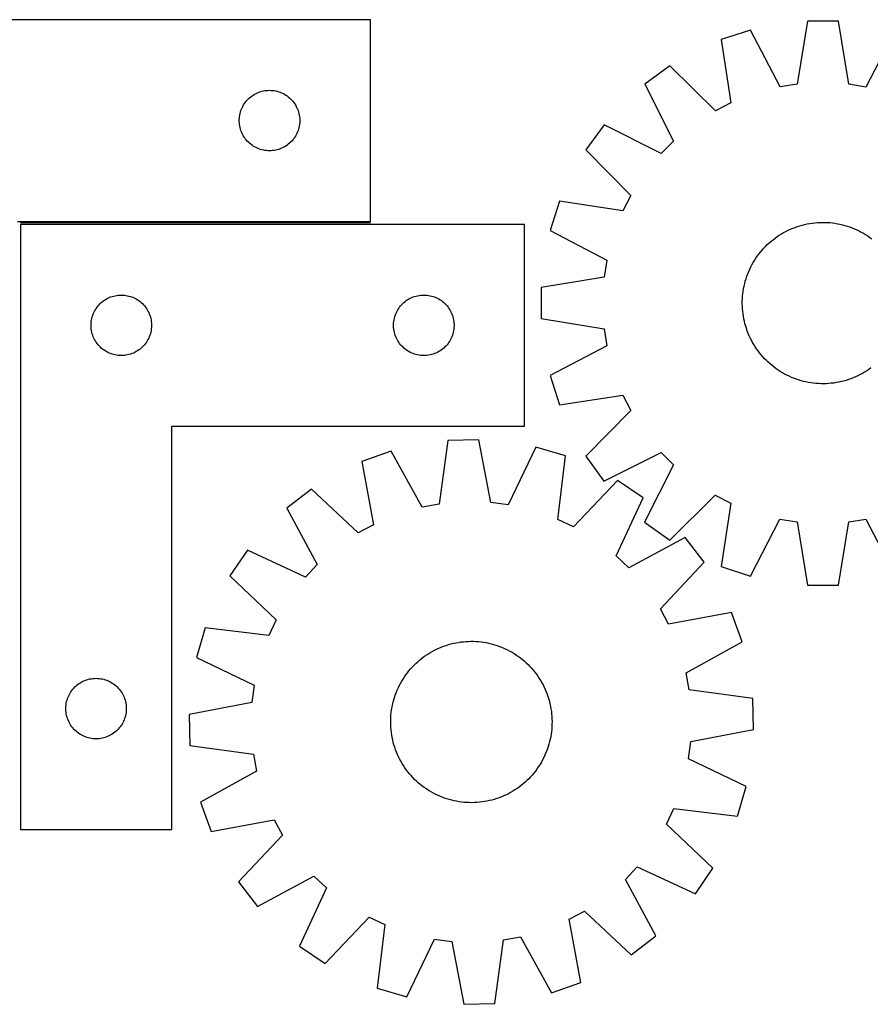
# Model space of a CAD drawing. Header units: millimetres. Extents: x 7 to 1490, y 7 to 495.
# Tile 3 of 4: x 605 to 1027, y 7 to 495. Entities that reach past the tile are written whole.
import ezdxf

# ---------------------------------------------------------------- set-up
doc = ezdxf.new("R2010")
doc.units = ezdxf.units.MM
doc.layers.add('COMMON', color=5, linetype='CONTINUOUS', true_color=0x0000ff)
doc.layers.add('CUT', color=7, linetype='CONTINUOUS', true_color=0x000000)

msp = doc.modelspace()

# ---------------------------------------------------------------- linework, layer by layer
at = {"layer": 'COMMON'}
msp.add_line((778.944295, 393.901146), (605.444296, 393.901146), dxfattribs=at)
at = {"layer": 'CUT'}
for p, q in [((778.944295, 494.651146), (528.944295, 494.651146)), ((778.944295, 394.651146), (778.944295, 494.651146)), ((995.670553, 493.973723), (990.524577, 462.628967)), ((1011.056603, 493.9718), (995.670553, 493.973723)), ((1016.194744, 462.625759), (1011.056603, 493.9718)), ((967.482508, 489.512786), (952.84891, 484.760064)), ((982.05563, 461.288703), (967.482508, 489.512786)), ((1039.243532, 489.503818), (1024.663356, 461.283378)), ((952.84891, 484.760064), (957.640859, 453.359236)), ((927.418992, 471.806876), (914.970286, 462.764738)), ((950.000576, 449.46752), (927.418992, 471.806876)), ((723.653013, 458.686898), (724.382572, 458.940677)), ((724.382572, 458.940677), (725.124228, 459.156562)), ((725.124228, 459.156562), (725.876014, 459.333981)), ((725.876014, 459.333981), (726.635936, 459.472464)), ((726.635936, 459.472464), (727.40198, 459.571644)), ((727.40198, 459.571644), (728.172113, 459.631257)), ((728.172113, 459.631257), (728.944295, 459.651146)), ((728.944295, 459.651146), (729.716476, 459.631257)), ((729.716476, 459.631257), (730.48661, 459.571644)), ((730.48661, 459.571644), (731.252653, 459.472464)), ((731.252653, 459.472464), (732.012576, 459.333981)), ((732.012576, 459.333981), (732.764362, 459.156562)), ((732.764362, 459.156562), (733.506017, 458.940677)), ((733.506017, 458.940677), (734.235576, 458.686898)), ((914.970286, 462.764738), (929.231089, 434.381569)), ((990.524577, 462.628967), (982.05563, 461.288703)), ((1024.663356, 461.283378), (1016.194744, 462.625759)), ((716.946706, 453.65436), (717.426088, 454.260044)), ((717.426088, 454.260044), (717.936014, 454.840246)), ((717.936014, 454.840246), (718.475132, 455.393429)), ((718.475132, 455.393429), (719.042013, 455.918125)), ((719.042013, 455.918125), (719.635152, 456.412943)), ((719.635152, 456.412943), (720.252978, 456.876571)), ((720.252978, 456.876571), (720.893852, 457.307779)), ((720.893852, 457.307779), (721.556074, 457.705425)), ((721.556074, 457.705425), (722.237888, 458.068452)), ((722.237888, 458.068452), (722.937486, 458.395899)), ((722.937486, 458.395899), (723.653013, 458.686898)), ((734.235576, 458.686898), (734.951103, 458.395899)), ((734.951103, 458.395899), (735.650702, 458.068452)), ((735.650702, 458.068452), (736.332516, 457.705425)), ((736.332516, 457.705425), (736.994738, 457.307779)), ((736.994738, 457.307779), (737.635611, 456.876571)), ((737.635611, 456.876571), (738.253437, 456.412943)), ((738.253437, 456.412943), (738.846577, 455.918125)), ((738.846577, 455.918125), (739.413457, 455.393429)), ((739.413457, 455.393429), (739.952575, 454.840246)), ((739.952575, 454.840246), (740.462501, 454.260044)), ((740.462501, 454.260044), (740.941883, 453.65436)), ((714.542047, 448.84343), (714.776956, 449.579282)), ((714.776956, 449.579282), (715.049435, 450.302064)), ((715.049435, 450.302064), (715.358761, 451.009862)), ((715.358761, 451.009862), (715.704113, 451.700797)), ((715.704113, 451.700797), (716.084575, 452.373038)), ((716.084575, 452.373038), (716.49914, 453.024802)), ((716.49914, 453.024802), (716.946706, 453.65436)), ((740.941883, 453.65436), (741.38945, 453.024802)), ((741.38945, 453.024802), (741.804014, 452.373038)), ((741.804014, 452.373038), (742.184477, 451.700797)), ((742.184477, 451.700797), (742.529829, 451.009862)), ((742.529829, 451.009862), (742.839154, 450.302064)), ((742.839154, 450.302064), (743.111633, 449.579282)), ((743.111633, 449.579282), (743.346543, 448.84343)), ((957.640859, 453.359236), (950.000576, 449.46752)), ((713.949268, 445.037365), (713.989032, 445.808778)), ((713.949268, 444.264927), (713.949268, 445.037365)), ((713.989032, 443.493514), (713.949268, 444.264927)), ((713.989032, 445.808778), (714.068455, 446.577121)), ((714.068455, 446.577121), (714.187325, 447.340357)), ((714.187325, 447.340357), (714.345329, 448.096462)), ((714.345329, 448.096462), (714.542047, 448.84343)), ((743.346543, 448.84343), (743.54326, 448.096462)), ((743.54326, 448.096462), (743.701264, 447.340357)), ((743.701264, 447.340357), (743.820135, 446.577121)), ((743.820135, 446.577121), (743.899558, 445.808778)), ((743.899558, 445.808778), (743.939322, 445.037365)), ((743.939322, 444.264927), (743.899558, 443.493514)), ((743.939322, 445.037365), (743.939322, 444.264927)), ((714.068455, 442.725171), (713.989032, 443.493514)), ((714.187325, 441.961935), (714.068455, 442.725171)), ((714.345329, 441.20583), (714.187325, 441.961935)), ((714.542047, 440.458861), (714.345329, 441.20583)), ((714.776956, 439.72301), (714.542047, 440.458861)), ((715.049435, 439.000228), (714.776956, 439.72301)), ((743.111633, 439.72301), (742.839154, 439.000228)), ((743.346543, 440.458861), (743.111633, 439.72301)), ((743.54326, 441.20583), (743.346543, 440.458861)), ((743.701264, 441.961935), (743.54326, 441.20583)), ((743.820135, 442.725171), (743.701264, 441.961935)), ((743.899558, 443.493514), (743.820135, 442.725171)), ((894.787751, 442.587247), (885.742502, 430.140801)), ((923.167354, 428.319351), (894.787751, 442.587247)), ((715.358761, 438.29243), (715.049435, 439.000228)), ((715.704113, 437.601495), (715.358761, 438.29243)), ((716.084575, 436.929254), (715.704113, 437.601495)), ((716.49914, 436.27749), (716.084575, 436.929254)), ((716.946706, 435.647932), (716.49914, 436.27749)), ((717.426088, 435.042248), (716.946706, 435.647932)), ((717.936014, 434.462046), (717.426088, 435.042248)), ((718.475132, 433.908863), (717.936014, 434.462046)), ((739.952575, 434.462046), (739.413457, 433.908863)), ((740.462501, 435.042248), (739.952575, 434.462046)), ((740.941883, 435.647932), (740.462501, 435.042248)), ((741.38945, 436.27749), (740.941883, 435.647932)), ((741.804014, 436.929254), (741.38945, 436.27749)), ((742.184477, 437.601495), (741.804014, 436.929254)), ((742.529829, 438.29243), (742.184477, 437.601495)), ((742.839154, 439.000228), (742.529829, 438.29243)), ((719.042013, 433.384167), (718.475132, 433.908863)), ((719.635152, 432.889349), (719.042013, 433.384167)), ((720.252978, 432.425721), (719.635152, 432.889349)), ((720.893852, 431.994513), (720.252978, 432.425721)), ((721.556074, 431.596867), (720.893852, 431.994513)), ((722.237888, 431.23384), (721.556074, 431.596867)), ((722.937486, 430.906392), (722.237888, 431.23384)), ((723.653013, 430.615394), (722.937486, 430.906392)), ((724.382572, 430.361615), (723.653013, 430.615394)), ((725.124228, 430.14573), (724.382572, 430.361615)), ((725.876014, 429.968311), (725.124228, 430.14573)), ((726.635936, 429.829827), (725.876014, 429.968311)), ((727.40198, 429.730648), (726.635936, 429.829827)), ((728.172113, 429.671035), (727.40198, 429.730648)), ((728.944295, 429.651146), (728.172113, 429.671035)), ((729.716476, 429.671035), (728.944295, 429.651146)), ((730.48661, 429.730648), (729.716476, 429.671035)), ((731.252653, 429.829827), (730.48661, 429.730648)), ((732.012576, 429.968311), (731.252653, 429.829827)), ((732.764362, 430.14573), (732.012576, 429.968311)), ((733.506017, 430.361615), (732.764362, 430.14573)), ((734.235576, 430.615394), (733.506017, 430.361615)), ((734.951103, 430.906392), (734.235576, 430.615394)), ((735.650702, 431.23384), (734.951103, 430.906392)), ((736.332516, 431.596867), (735.650702, 431.23384)), ((736.994738, 431.994513), (736.332516, 431.596867)), ((737.635611, 432.425721), (736.994738, 431.994513)), ((738.253437, 432.889349), (737.635611, 432.425721)), ((738.846577, 433.384167), (738.253437, 432.889349)), ((739.413457, 433.908863), (738.846577, 433.384167)), ((885.742502, 430.140801), (908.076213, 407.553634)), ((929.231089, 434.381569), (923.167354, 428.319351)), ((908.076213, 407.553634), (904.182588, 399.914325)), ((872.782959, 404.714121), (868.026579, 390.081712)), ((904.182588, 399.914325), (872.782959, 404.714121)), ((603.944295, 394.651146), (778.944295, 394.651146)), ((605.444296, 393.151145), (605.444296, 93.151145)), ((855.444296, 393.151145), (605.444296, 393.151145)), ((855.444296, 293.151145), (855.444296, 393.151145)), ((986.035712, 390.244657), (987.176937, 390.770596)), ((987.176937, 390.770596), (988.334119, 391.260429)), ((988.334119, 391.260429), (989.506116, 391.713672)), ((989.506116, 391.713672), (990.691772, 392.129878)), ((990.691772, 392.129878), (991.889916, 392.508637)), ((991.889916, 392.508637), (993.099366, 392.849574)), ((993.099366, 392.849574), (994.318928, 393.152353)), ((994.318928, 393.152353), (995.547398, 393.416675)), ((995.547398, 393.416675), (996.783566, 393.642279)), ((996.783566, 393.642279), (998.026209, 393.828944)), ((998.026209, 393.828944), (999.274103, 393.976484)), ((999.274103, 393.976484), (1000.526015, 394.084753)), ((1000.526015, 394.084753), (1001.780711, 394.153646)), ((1001.780711, 394.153646), (1003.036951, 394.183094)), ((1003.036951, 394.183094), (1004.293497, 394.173068)), ((1004.293497, 394.173068), (1005.549107, 394.123578)), ((1005.549107, 394.123578), (1006.802543, 394.034672)), ((1006.802543, 394.034672), (1008.052569, 393.906439)), ((1008.052569, 393.906439), (1009.297949, 393.739005)), ((1009.297949, 393.739005), (1010.537456, 393.532536)), ((1010.537456, 393.532536), (1011.769866, 393.287234)), ((1011.769866, 393.287234), (1012.993962, 393.003342)), ((1012.993962, 393.003342), (1014.208538, 392.681141)), ((1014.208538, 392.681141), (1015.412393, 392.320948)), ((1015.412393, 392.320948), (1016.60434, 391.923119)), ((1016.60434, 391.923119), (1017.783204, 391.488046)), ((1017.783204, 391.488046), (1018.947819, 391.016159)), ((1018.947819, 391.016159), (1020.097038, 390.507923)), ((1020.097038, 390.507923), (1021.229725, 389.96384)), ((868.026579, 390.081712), (896.247019, 375.501536)), ((977.611701, 384.806834), (978.586276, 385.60006)), ((978.586276, 385.60006), (979.585287, 386.362284)), ((979.585287, 386.362284), (980.607747, 387.092751)), ((980.607747, 387.092751), (981.652647, 387.790742)), ((981.652647, 387.790742), (982.718955, 388.455568)), ((982.718955, 388.455568), (983.80562, 389.086571)), ((983.80562, 389.086571), (984.91157, 389.683131)), ((984.91157, 389.683131), (986.035712, 390.244657)), ((1021.229725, 389.96384), (1022.344763, 389.384447)), ((1022.344763, 389.384447), (1023.441052, 388.770315)), ((1023.441052, 388.770315), (1024.51751, 388.122052)), ((1024.51751, 388.122052), (1025.573074, 387.440296)), ((1025.573074, 387.440296), (1026.606703, 386.72572)), ((1026.606703, 386.72572), (1027.617376, 385.97903)), ((973.138113, 380.404071), (973.976602, 381.339989)), ((973.976602, 381.339989), (974.844075, 382.249108)), ((974.844075, 382.249108), (975.739676, 383.13053)), ((975.739676, 383.13053), (976.662522, 383.983386)), ((976.662522, 383.983386), (977.611701, 384.806834)), ((969.408346, 375.35569), (970.090102, 376.411254)), ((970.090102, 376.411254), (970.804677, 377.444883)), ((970.804677, 377.444883), (971.551367, 378.455556)), ((971.551367, 378.455556), (972.329435, 379.442277)), ((972.329435, 379.442277), (973.138113, 380.404071)), ((896.247019, 375.501536), (894.904638, 367.032924)), ((967.022475, 370.935218), (967.566558, 372.067905)), ((967.566558, 372.067905), (968.145951, 373.182943)), ((968.145951, 373.182943), (968.760082, 374.279232)), ((968.760082, 374.279232), (969.408346, 375.35569)), ((894.904638, 367.032924), (863.558597, 361.894783)), ((964.849256, 365.046718), (965.209449, 366.250573)), ((965.209449, 366.250573), (965.607279, 367.442521)), ((965.607279, 367.442521), (966.042352, 368.621384)), ((966.042352, 368.621384), (966.514239, 369.785999)), ((966.514239, 369.785999), (967.022475, 370.935218)), ((863.558597, 361.894783), (863.556675, 346.508733)), ((963.791392, 360.136129), (963.997862, 361.375636)), ((963.997862, 361.375636), (964.243164, 362.608046)), ((964.243164, 362.608046), (964.527055, 363.832142)), ((964.527055, 363.832142), (964.849256, 365.046718)), ((648.056075, 356.205424), (648.737889, 356.568451)), ((648.737889, 356.568451), (649.437487, 356.895898)), ((649.437487, 356.895898), (650.153014, 357.186897)), ((650.153014, 357.186897), (650.882573, 357.440676)), ((650.882573, 357.440676), (651.624229, 357.656561)), ((651.624229, 357.656561), (652.376015, 357.83398)), ((652.376015, 357.83398), (653.135937, 357.972463)), ((653.135937, 357.972463), (653.901981, 358.071643)), ((653.901981, 358.071643), (654.672114, 358.131256)), ((654.672114, 358.131256), (655.444296, 358.151145)), ((655.444296, 358.151145), (656.216477, 358.131256)), ((656.216477, 358.131256), (656.986611, 358.071643)), ((656.986611, 358.071643), (657.752654, 357.972463)), ((657.752654, 357.972463), (658.512577, 357.83398)), ((658.512577, 357.83398), (659.264363, 357.656561)), ((659.264363, 357.656561), (660.006018, 357.440676)), ((660.006018, 357.440676), (660.735577, 357.186897)), ((660.735577, 357.186897), (661.451104, 356.895898)), ((661.451104, 356.895898), (662.150703, 356.568451)), ((662.150703, 356.568451), (662.832517, 356.205424)), ((798.056075, 356.205424), (798.737889, 356.568451)), ((798.737889, 356.568451), (799.437487, 356.895898)), ((799.437487, 356.895898), (800.153014, 357.186897)), ((800.153014, 357.186897), (800.882573, 357.440676)), ((800.882573, 357.440676), (801.624229, 357.656561)), ((801.624229, 357.656561), (802.376015, 357.83398)), ((802.376015, 357.83398), (803.135937, 357.972463)), ((803.135937, 357.972463), (803.901981, 358.071643)), ((803.901981, 358.071643), (804.672114, 358.131256)), ((804.672114, 358.131256), (805.444296, 358.151145)), ((805.444296, 358.151145), (806.216477, 358.131256)), ((806.216477, 358.131256), (806.986611, 358.071643)), ((806.986611, 358.071643), (807.752654, 357.972463)), ((807.752654, 357.972463), (808.512577, 357.83398)), ((808.512577, 357.83398), (809.264363, 357.656561)), ((809.264363, 357.656561), (810.006018, 357.440676)), ((810.006018, 357.440676), (810.735577, 357.186897)), ((810.735577, 357.186897), (811.451104, 356.895898)), ((811.451104, 356.895898), (812.150703, 356.568451)), ((812.150703, 356.568451), (812.832517, 356.205424)), ((963.35733, 355.131677), (963.40682, 356.387287)), ((963.40682, 356.387287), (963.495725, 357.640723)), ((963.495725, 357.640723), (963.623958, 358.890749)), ((963.623958, 358.890749), (963.791392, 360.136129)), ((642.584576, 350.873037), (642.999141, 351.524801)), ((642.999141, 351.524801), (643.446707, 352.154359)), ((643.446707, 352.154359), (643.926089, 352.760043)), ((643.926089, 352.760043), (644.436015, 353.340245)), ((644.436015, 353.340245), (644.975133, 353.893428)), ((644.975133, 353.893428), (645.542014, 354.418124)), ((645.542014, 354.418124), (646.135153, 354.912942)), ((646.135153, 354.912942), (646.752979, 355.37657)), ((646.752979, 355.37657), (647.393853, 355.807778)), ((647.393853, 355.807778), (648.056075, 356.205424)), ((662.832517, 356.205424), (663.494739, 355.807778)), ((663.494739, 355.807778), (664.135612, 355.37657)), ((664.135612, 355.37657), (664.753438, 354.912942)), ((664.753438, 354.912942), (665.346578, 354.418124)), ((665.346578, 354.418124), (665.913458, 353.893428)), ((665.913458, 353.893428), (666.452576, 353.340245)), ((666.452576, 353.340245), (666.962502, 352.760043)), ((666.962502, 352.760043), (667.441884, 352.154359)), ((667.441884, 352.154359), (667.889451, 351.524801)), ((667.889451, 351.524801), (668.304015, 350.873037)), ((792.584576, 350.873037), (792.999141, 351.524801)), ((792.999141, 351.524801), (793.446707, 352.154359)), ((793.446707, 352.154359), (793.926089, 352.760043)), ((793.926089, 352.760043), (794.436015, 353.340245)), ((794.436015, 353.340245), (794.975133, 353.893428)), ((794.975133, 353.893428), (795.542014, 354.418124)), ((795.542014, 354.418124), (796.135153, 354.912942)), ((796.135153, 354.912942), (796.752979, 355.37657)), ((796.752979, 355.37657), (797.393853, 355.807778)), ((797.393853, 355.807778), (798.056075, 356.205424)), ((812.832517, 356.205424), (813.494739, 355.807778)), ((813.494739, 355.807778), (814.135612, 355.37657)), ((814.135612, 355.37657), (814.753438, 354.912942)), ((814.753438, 354.912942), (815.346578, 354.418124)), ((815.346578, 354.418124), (815.913458, 353.893428)), ((815.913458, 353.893428), (816.452576, 353.340245)), ((816.452576, 353.340245), (816.962502, 352.760043)), ((816.962502, 352.760043), (817.441884, 352.154359)), ((817.441884, 352.154359), (817.889451, 351.524801)), ((817.889451, 351.524801), (818.304015, 350.873037)), ((963.347303, 353.875131), (963.35733, 355.131677)), ((963.376751, 352.618891), (963.347303, 353.875131)), ((963.445644, 351.364196), (963.376751, 352.618891)), ((640.687326, 345.840356), (640.84533, 346.596461)), ((640.84533, 346.596461), (641.042048, 347.343429)), ((641.042048, 347.343429), (641.276957, 348.079281)), ((641.276957, 348.079281), (641.549436, 348.802063)), ((641.549436, 348.802063), (641.858762, 349.509861)), ((641.858762, 349.509861), (642.204114, 350.200796)), ((642.204114, 350.200796), (642.584576, 350.873037)), ((668.304015, 350.873037), (668.684478, 350.200796)), ((668.684478, 350.200796), (669.02983, 349.509861)), ((669.02983, 349.509861), (669.339155, 348.802063)), ((669.339155, 348.802063), (669.611634, 348.079281)), ((669.611634, 348.079281), (669.846544, 347.343429)), ((669.846544, 347.343429), (670.043261, 346.596461)), ((670.043261, 346.596461), (670.201265, 345.840356)), ((790.687326, 345.840356), (790.84533, 346.596461)), ((790.84533, 346.596461), (791.042048, 347.343429)), ((791.042048, 347.343429), (791.276957, 348.079281)), ((791.276957, 348.079281), (791.549436, 348.802063)), ((791.549436, 348.802063), (791.858762, 349.509861)), ((791.858762, 349.509861), (792.204114, 350.200796)), ((792.204114, 350.200796), (792.584576, 350.873037)), ((818.304015, 350.873037), (818.684478, 350.200796)), ((818.684478, 350.200796), (819.02983, 349.509861)), ((819.02983, 349.509861), (819.339155, 348.802063)), ((819.339155, 348.802063), (819.611634, 348.079281)), ((819.611634, 348.079281), (819.846544, 347.343429)), ((819.846544, 347.343429), (820.043261, 346.596461)), ((820.043261, 346.596461), (820.201265, 345.840356)), ((963.553914, 350.112283), (963.445644, 351.364196)), ((963.701454, 348.864389), (963.553914, 350.112283)), ((963.888118, 347.621746), (963.701454, 348.864389)), ((964.113723, 346.385579), (963.888118, 347.621746)), ((640.449269, 343.537364), (640.489033, 344.308777)), ((640.449269, 342.764926), (640.449269, 343.537364)), ((640.489033, 341.993513), (640.449269, 342.764926)), ((640.489033, 344.308777), (640.568456, 345.07712)), ((640.568456, 341.22517), (640.489033, 341.993513)), ((640.568456, 345.07712), (640.687326, 345.840356)), ((670.201265, 345.840356), (670.320136, 345.07712)), ((670.320136, 345.07712), (670.399559, 344.308777)), ((670.399559, 341.993513), (670.320136, 341.22517)), ((670.399559, 344.308777), (670.439323, 343.537364)), ((670.439323, 342.764926), (670.399559, 341.993513)), ((670.439323, 343.537364), (670.439323, 342.764926)), ((790.449269, 343.537364), (790.489033, 344.308777)), ((790.449269, 342.764926), (790.449269, 343.537364)), ((790.489033, 341.993513), (790.449269, 342.764926)), ((790.489033, 344.308777), (790.568456, 345.07712)), ((790.568456, 341.22517), (790.489033, 341.993513)), ((790.568456, 345.07712), (790.687326, 345.840356)), ((820.201265, 345.840356), (820.320136, 345.07712)), ((820.320136, 345.07712), (820.399559, 344.308777)), ((820.399559, 341.993513), (820.320136, 341.22517)), ((820.399559, 344.308777), (820.439323, 343.537364)), ((820.439323, 342.764926), (820.399559, 341.993513)), ((820.439323, 343.537364), (820.439323, 342.764926)), ((863.556675, 346.508733), (894.90143, 341.362757)), ((964.378045, 345.157108), (964.113723, 346.385579)), ((964.680824, 343.937546), (964.378045, 345.157108)), ((965.021761, 342.728096), (964.680824, 343.937546)), ((965.400519, 341.529952), (965.021761, 342.728096)), ((640.687326, 340.461934), (640.568456, 341.22517)), ((640.84533, 339.705829), (640.687326, 340.461934)), ((641.042048, 338.95886), (640.84533, 339.705829)), ((641.276957, 338.223009), (641.042048, 338.95886)), ((641.549436, 337.500227), (641.276957, 338.223009)), ((641.858762, 336.792429), (641.549436, 337.500227)), ((642.204114, 336.101494), (641.858762, 336.792429)), ((669.02983, 336.792429), (668.684478, 336.101494)), ((669.339155, 337.500227), (669.02983, 336.792429)), ((669.611634, 338.223009), (669.339155, 337.500227)), ((669.846544, 338.95886), (669.611634, 338.223009)), ((670.043261, 339.705829), (669.846544, 338.95886)), ((670.201265, 340.461934), (670.043261, 339.705829)), ((670.320136, 341.22517), (670.201265, 340.461934)), ((790.687326, 340.461934), (790.568456, 341.22517)), ((790.84533, 339.705829), (790.687326, 340.461934)), ((791.042048, 338.95886), (790.84533, 339.705829)), ((791.276957, 338.223009), (791.042048, 338.95886)), ((791.549436, 337.500227), (791.276957, 338.223009)), ((791.858762, 336.792429), (791.549436, 337.500227)), ((792.204114, 336.101494), (791.858762, 336.792429)), ((819.02983, 336.792429), (818.684478, 336.101494)), ((819.339155, 337.500227), (819.02983, 336.792429)), ((819.611634, 338.223009), (819.339155, 337.500227)), ((819.846544, 338.95886), (819.611634, 338.223009)), ((820.043261, 339.705829), (819.846544, 338.95886)), ((820.201265, 340.461934), (820.043261, 339.705829)), ((820.320136, 341.22517), (820.201265, 340.461934)), ((894.90143, 341.362757), (896.241695, 332.89381)), ((965.816725, 340.344296), (965.400519, 341.529952)), ((966.269969, 339.172299), (965.816725, 340.344296)), ((966.759801, 338.015117), (966.269969, 339.172299)), ((967.28574, 336.873892), (966.759801, 338.015117)), ((967.847267, 335.74975), (967.28574, 336.873892)), ((642.584576, 335.429253), (642.204114, 336.101494)), ((642.999141, 334.777489), (642.584576, 335.429253)), ((643.446707, 334.147931), (642.999141, 334.777489)), ((643.926089, 333.542247), (643.446707, 334.147931)), ((644.436015, 332.962045), (643.926089, 333.542247)), ((644.975133, 332.408862), (644.436015, 332.962045)), ((645.542014, 331.884166), (644.975133, 332.408862)), ((665.913458, 332.408862), (665.346578, 331.884166)), ((666.452576, 332.962045), (665.913458, 332.408862)), ((666.962502, 333.542247), (666.452576, 332.962045)), ((667.441884, 334.147931), (666.962502, 333.542247)), ((667.889451, 334.777489), (667.441884, 334.147931)), ((668.304015, 335.429253), (667.889451, 334.777489)), ((668.684478, 336.101494), (668.304015, 335.429253)), ((792.584576, 335.429253), (792.204114, 336.101494)), ((792.999141, 334.777489), (792.584576, 335.429253)), ((793.446707, 334.147931), (792.999141, 334.777489)), ((793.926089, 333.542247), (793.446707, 334.147931)), ((794.436015, 332.962045), (793.926089, 333.542247)), ((794.975133, 332.408862), (794.436015, 332.962045)), ((795.542014, 331.884166), (794.975133, 332.408862)), ((815.913458, 332.408862), (815.346578, 331.884166)), ((816.452576, 332.962045), (815.913458, 332.408862)), ((816.962502, 333.542247), (816.452576, 332.962045)), ((817.441884, 334.147931), (816.962502, 333.542247)), ((817.889451, 334.777489), (817.441884, 334.147931)), ((818.304015, 335.429253), (817.889451, 334.777489)), ((818.684478, 336.101494), (818.304015, 335.429253)), ((896.241695, 332.89381), (868.017612, 318.320688)), ((968.443826, 334.643801), (967.847267, 335.74975)), ((969.07483, 333.557135), (968.443826, 334.643801)), ((969.739655, 332.490827), (969.07483, 333.557135)), ((970.437646, 331.445927), (969.739655, 332.490827)), ((646.135153, 331.389348), (645.542014, 331.884166)), ((646.752979, 330.92572), (646.135153, 331.389348)), ((647.393853, 330.494512), (646.752979, 330.92572)), ((648.056075, 330.096866), (647.393853, 330.494512)), ((648.737889, 329.733839), (648.056075, 330.096866)), ((649.437487, 329.406391), (648.737889, 329.733839)), ((650.153014, 329.115393), (649.437487, 329.406391)), ((650.882573, 328.861614), (650.153014, 329.115393)), ((651.624229, 328.645729), (650.882573, 328.861614)), ((652.376015, 328.46831), (651.624229, 328.645729)), ((653.135937, 328.329826), (652.376015, 328.46831)), ((653.901981, 328.230647), (653.135937, 328.329826)), ((654.672114, 328.171034), (653.901981, 328.230647)), ((655.444296, 328.151145), (654.672114, 328.171034)), ((656.216477, 328.171034), (655.444296, 328.151145)), ((656.986611, 328.230647), (656.216477, 328.171034)), ((657.752654, 328.329826), (656.986611, 328.230647)), ((658.512577, 328.46831), (657.752654, 328.329826)), ((659.264363, 328.645729), (658.512577, 328.46831)), ((660.006018, 328.861614), (659.264363, 328.645729)), ((660.735577, 329.115393), (660.006018, 328.861614)), ((661.451104, 329.406391), (660.735577, 329.115393)), ((662.150703, 329.733839), (661.451104, 329.406391)), ((662.832517, 330.096866), (662.150703, 329.733839)), ((663.494739, 330.494512), (662.832517, 330.096866)), ((664.135612, 330.92572), (663.494739, 330.494512)), ((664.753438, 331.389348), (664.135612, 330.92572)), ((665.346578, 331.884166), (664.753438, 331.389348)), ((796.135153, 331.389348), (795.542014, 331.884166)), ((796.752979, 330.92572), (796.135153, 331.389348)), ((797.393853, 330.494512), (796.752979, 330.92572)), ((798.056075, 330.096866), (797.393853, 330.494512)), ((798.737889, 329.733839), (798.056075, 330.096866)), ((799.437487, 329.406391), (798.737889, 329.733839)), ((800.153014, 329.115393), (799.437487, 329.406391)), ((800.882573, 328.861614), (800.153014, 329.115393)), ((801.624229, 328.645729), (800.882573, 328.861614)), ((802.376015, 328.46831), (801.624229, 328.645729)), ((803.135937, 328.329826), (802.376015, 328.46831)), ((803.901981, 328.230647), (803.135937, 328.329826)), ((804.672114, 328.171034), (803.901981, 328.230647)), ((805.444296, 328.151145), (804.672114, 328.171034)), ((806.216477, 328.171034), (805.444296, 328.151145)), ((806.986611, 328.230647), (806.216477, 328.171034)), ((807.752654, 328.329826), (806.986611, 328.230647)), ((808.512577, 328.46831), (807.752654, 328.329826)), ((809.264363, 328.645729), (808.512577, 328.46831)), ((810.006018, 328.861614), (809.264363, 328.645729)), ((810.735577, 329.115393), (810.006018, 328.861614)), ((811.451104, 329.406391), (810.735577, 329.115393)), ((812.150703, 329.733839), (811.451104, 329.406391)), ((812.832517, 330.096866), (812.150703, 329.733839)), ((813.494739, 330.494512), (812.832517, 330.096866)), ((814.135612, 330.92572), (813.494739, 330.494512)), ((814.753438, 331.389348), (814.135612, 330.92572)), ((815.346578, 331.884166), (814.753438, 331.389348)), ((971.168114, 330.423467), (970.437646, 331.445927)), ((971.930337, 329.424457), (971.168114, 330.423467)), ((972.723564, 328.449881), (971.930337, 329.424457)), ((973.547012, 327.500702), (972.723564, 328.449881)), ((974.399867, 326.577856), (973.547012, 327.500702)), ((975.28129, 325.682255), (974.399867, 326.577856)), ((976.190408, 324.814782), (975.28129, 325.682255)), ((977.126327, 323.976293), (976.190408, 324.814782)), ((978.088121, 323.167615), (977.126327, 323.976293)), ((979.074841, 322.389548), (978.088121, 323.167615)), ((980.085514, 321.642857), (979.074841, 322.389548)), ((868.017612, 318.320688), (872.770334, 303.68709)), ((981.119143, 320.928282), (980.085514, 321.642857)), ((982.174707, 320.246526), (981.119143, 320.928282)), ((983.251165, 319.598262), (982.174707, 320.246526)), ((984.347454, 318.984131), (983.251165, 319.598262)), ((985.462492, 318.404738), (984.347454, 318.984131)), ((986.59518, 317.860655), (985.462492, 318.404738)), ((987.744398, 317.352419), (986.59518, 317.860655)), ((988.909014, 316.880532), (987.744398, 317.352419)), ((1019.515281, 317.597981), (1018.358098, 317.108149)), ((1020.656506, 318.123921), (1019.515281, 317.597981)), ((1021.780648, 318.685447), (1020.656506, 318.123921)), ((1022.886597, 319.282006), (1021.780648, 318.685447)), ((1023.973262, 319.91301), (1022.886597, 319.282006)), ((1025.039571, 320.577835), (1023.973262, 319.91301)), ((1026.08447, 321.275826), (1025.039571, 320.577835)), ((1027.10693, 322.006294), (1026.08447, 321.275826)), ((990.087877, 316.445459), (988.909014, 316.880532)), ((991.279824, 316.047629), (990.087877, 316.445459)), ((992.48368, 315.687436), (991.279824, 316.047629)), ((993.698255, 315.365235), (992.48368, 315.687436)), ((994.922352, 315.081344), (993.698255, 315.365235)), ((996.154761, 314.836042), (994.922352, 315.081344)), ((997.394268, 314.629572), (996.154761, 314.836042)), ((998.639649, 314.462138), (997.394268, 314.629572)), ((999.889674, 314.333905), (998.639649, 314.462138)), ((1001.14311, 314.245), (999.889674, 314.333905)), ((1002.398721, 314.19551), (1001.14311, 314.245)), ((1003.655266, 314.185484), (1002.398721, 314.19551)), ((1004.911506, 314.214931), (1003.655266, 314.185484)), ((1006.166202, 314.283824), (1004.911506, 314.214931)), ((1007.418114, 314.392094), (1006.166202, 314.283824)), ((1008.666008, 314.539634), (1007.418114, 314.392094)), ((1009.908652, 314.726298), (1008.666008, 314.539634)), ((1011.144819, 314.951903), (1009.908652, 314.726298)), ((1012.37329, 315.216225), (1011.144819, 314.951903)), ((1013.592852, 315.519004), (1012.37329, 315.216225)), ((1014.802302, 315.859941), (1013.592852, 315.519004)), ((1016.000445, 316.238699), (1014.802302, 315.859941)), ((1017.186101, 316.654906), (1016.000445, 316.238699)), ((1018.358098, 317.108149), (1017.186101, 316.654906)), ((872.770334, 303.68709), (904.171162, 308.479039)), ((904.171162, 308.479039), (908.062877, 300.838756)), ((908.062877, 300.838756), (885.723522, 278.257172)), ((680.444296, 93.151145), (680.444296, 293.151145)), ((680.444296, 293.151145), (855.444296, 293.151145)), ((817.303415, 286.018395), (813.064432, 254.538151)), ((832.683108, 286.460632), (817.303415, 286.018395)), ((838.723994, 255.275981), (832.683108, 286.460632)), ((789.255894, 280.745596), (774.765595, 275.572417)), ((804.637705, 252.953967), (789.255894, 280.745596)), ((860.98727, 282.808201), (847.227827, 254.178627)), ((875.750887, 278.476206), (860.98727, 282.808201)), ((871.859523, 246.951105), (875.750887, 278.476206)), ((885.723522, 278.257172), (894.76566, 265.808466)), ((894.76566, 265.808466), (923.148828, 280.069269)), ((923.148828, 280.069269), (929.211047, 274.005535)), ((774.765595, 275.572417), (780.462013, 244.323008)), ((929.211047, 274.005535), (914.94315, 245.625931)), ((901.541081, 266.256072), (879.608049, 243.279631)), ((914.243455, 257.573891), (901.541081, 266.256072)), ((749.720202, 261.890527), (737.537709, 252.492793)), ((772.937259, 240.212357), (749.720202, 261.890527)), ((927.389596, 236.580682), (949.976763, 258.914393)), ((949.976763, 258.914393), (957.616073, 255.020768)), ((813.064432, 254.538151), (804.637705, 252.953967)), ((847.227827, 254.178627), (838.723994, 255.275981)), ((900.800756, 228.794236), (914.243455, 257.573891)), ((957.616073, 255.020768), (952.816276, 223.621139)), ((737.537709, 252.492793), (752.611923, 224.533128)), ((780.462013, 244.323008), (772.937259, 240.212357)), ((879.608049, 243.279631), (871.859523, 246.951105)), ((914.94315, 245.625931), (927.389596, 236.580682)), ((967.448686, 218.864759), (982.028861, 247.085199)), ((982.028861, 247.085199), (990.497473, 245.742818)), ((990.497473, 245.742818), (995.635615, 214.396778)), ((1011.021665, 214.394855), (1016.167641, 245.73961)), ((1016.167641, 245.73961), (1024.636587, 247.079875)), ((1024.636587, 247.079875), (1039.20971, 218.855792)), ((934.995158, 237.982244), (907.035494, 222.90803)), ((944.392892, 225.799751), (934.995158, 237.982244)), ((717.946062, 231.741089), (709.263882, 219.038716)), ((746.725718, 218.29839), (717.946062, 231.741089)), ((752.611923, 224.533128), (746.725718, 218.29839)), ((907.035494, 222.90803), (900.800756, 228.794236)), ((922.714722, 202.582694), (944.392892, 225.799751)), ((952.816276, 223.621139), (967.448686, 218.864759)), ((709.263882, 219.038716), (732.240323, 197.105683)), ((995.635615, 214.396778), (1011.021665, 214.394855)), ((926.825373, 195.05794), (922.714722, 202.582694)), ((958.074782, 200.754358), (926.825373, 195.05794)), ((963.247961, 186.264059), (958.074782, 200.754358)), ((732.240323, 197.105683), (728.568849, 189.357158)), ((697.043747, 193.248521), (692.711752, 178.484905)), ((728.568849, 189.357158), (697.043747, 193.248521)), ((818.862825, 185.200025), (820.083154, 185.4997)), ((820.083154, 185.4997), (821.312293, 185.760896)), ((821.312293, 185.760896), (822.549031, 185.983354)), ((822.549031, 185.983354), (823.792145, 186.166856)), ((823.792145, 186.166856), (825.04041, 186.311221)), ((825.04041, 186.311221), (826.292594, 186.416305)), ((826.292594, 186.416305), (827.547461, 186.482005)), ((827.547461, 186.482005), (828.803772, 186.508257)), ((828.803772, 186.508257), (830.060288, 186.495033)), ((830.060288, 186.495033), (831.315768, 186.442349)), ((831.315768, 186.442349), (832.568974, 186.350254)), ((832.568974, 186.350254), (833.818669, 186.218841)), ((833.818669, 186.218841), (835.06362, 186.048239)), ((835.06362, 186.048239), (836.302597, 185.838617)), ((836.302597, 185.838617), (837.534379, 185.59018)), ((837.534379, 185.59018), (838.757749, 185.303175)), ((935.456332, 170.882249), (963.247961, 186.264059)), ((807.403272, 180.170333), (808.471269, 180.832444)), ((808.471269, 180.832444), (809.559536, 181.460681)), ((809.559536, 181.460681), (810.667, 182.054424)), ((810.667, 182.054424), (811.792567, 182.613089)), ((811.792567, 182.613089), (812.935126, 183.136122)), ((812.935126, 183.136122), (814.093551, 183.623009)), ((814.093551, 183.623009), (815.266698, 184.073269)), ((815.266698, 184.073269), (816.453408, 184.486457)), ((816.453408, 184.486457), (817.652512, 184.862166)), ((817.652512, 184.862166), (818.862825, 185.200025)), ((838.757749, 185.303175), (839.971501, 184.977885)), ((839.971501, 184.977885), (841.174436, 184.61463)), ((841.174436, 184.61463), (842.365367, 184.213769)), ((842.365367, 184.213769), (843.543119, 183.775698)), ((843.543119, 183.775698), (844.706531, 183.300849)), ((844.706531, 183.300849), (845.854452, 182.789691)), ((845.854452, 182.789691), (846.985752, 182.242728)), ((846.985752, 182.242728), (848.099312, 181.6605)), ((848.099312, 181.6605), (849.194035, 181.043581)), ((849.194035, 181.043581), (850.26884, 180.392581)), ((692.711752, 178.484905), (721.341326, 164.725462)), ((801.478464, 175.525181), (802.403477, 176.375686)), ((802.403477, 176.375686), (803.354748, 177.196716)), ((803.354748, 177.196716), (804.331338, 177.987461)), ((804.331338, 177.987461), (805.332285, 178.74714)), ((805.332285, 178.74714), (806.3566, 179.475003)), ((806.3566, 179.475003), (807.403272, 180.170333)), ((850.26884, 180.392581), (851.322666, 179.708142)), ((851.322666, 179.708142), (852.354473, 178.990938)), ((852.354473, 178.990938), (853.363244, 178.241679)), ((853.363244, 178.241679), (854.347981, 177.461103)), ((854.347981, 177.461103), (855.307715, 176.649981)), ((855.307715, 176.649981), (856.241496, 175.809114)), ((856.241496, 175.809114), (857.148405, 174.93933)), ((796.529015, 169.852108), (797.278274, 170.860879)), ((797.278274, 170.860879), (798.05885, 171.845616)), ((798.05885, 171.845616), (798.869972, 172.80535)), ((798.869972, 172.80535), (799.71084, 173.739131)), ((799.71084, 173.739131), (800.580623, 174.64604)), ((800.580623, 174.64604), (801.478464, 175.525181)), ((857.148405, 174.93933), (858.027546, 174.041489)), ((858.027546, 174.041489), (858.878051, 173.116477)), ((858.878051, 173.116477), (859.699081, 172.165206)), ((859.699081, 172.165206), (860.489826, 171.188615)), ((860.489826, 171.188615), (861.249505, 170.187668)), ((937.040516, 162.455521), (935.456332, 170.882249)), ((634.893853, 165.807778), (635.556075, 166.205424)), ((635.556075, 166.205424), (636.237889, 166.568451)), ((636.237889, 166.568451), (636.937487, 166.895898)), ((636.937487, 166.895898), (637.653014, 167.186897)), ((637.653014, 167.186897), (638.382573, 167.440676)), ((638.382573, 167.440676), (639.124229, 167.656561)), ((639.124229, 167.656561), (639.876015, 167.83398)), ((639.876015, 167.83398), (640.635937, 167.972463)), ((640.635937, 167.972463), (641.401981, 168.071643)), ((641.401981, 168.071643), (642.172114, 168.131256)), ((642.172114, 168.131256), (642.944296, 168.151145)), ((642.944296, 168.151145), (643.716477, 168.131256)), ((643.716477, 168.131256), (644.486611, 168.071643)), ((644.486611, 168.071643), (645.252654, 167.972463)), ((645.252654, 167.972463), (646.012577, 167.83398)), ((646.012577, 167.83398), (646.764363, 167.656561)), ((646.764363, 167.656561), (647.506018, 167.440676)), ((647.506018, 167.440676), (648.235577, 167.186897)), ((648.235577, 167.186897), (648.951104, 166.895898)), ((648.951104, 166.895898), (649.650703, 166.568451)), ((649.650703, 166.568451), (650.332517, 166.205424)), ((650.332517, 166.205424), (650.994739, 165.807778)), ((793.859453, 165.596947), (794.476372, 166.69167)), ((794.476372, 166.69167), (795.127372, 167.766475)), ((795.127372, 167.766475), (795.811812, 168.820301)), ((795.811812, 168.820301), (796.529015, 169.852108)), ((861.249505, 170.187668), (861.977368, 169.163353)), ((861.977368, 169.163353), (862.672699, 168.116681)), ((862.672699, 168.116681), (863.334809, 167.048684)), ((863.334809, 167.048684), (863.963046, 165.960417)), ((863.963046, 165.960417), (864.556789, 164.852954)), ((630.084576, 160.873037), (630.499141, 161.524801)), ((630.499141, 161.524801), (630.946707, 162.154359)), ((630.946707, 162.154359), (631.426089, 162.760043)), ((631.426089, 162.760043), (631.936015, 163.340245)), ((631.936015, 163.340245), (632.475133, 163.893428)), ((632.475133, 163.893428), (633.042014, 164.418124)), ((633.042014, 164.418124), (633.635153, 164.912942)), ((633.635153, 164.912942), (634.252979, 165.37657)), ((634.252979, 165.37657), (634.893853, 165.807778)), ((650.994739, 165.807778), (651.635612, 165.37657)), ((651.635612, 165.37657), (652.253438, 164.912942)), ((652.253438, 164.912942), (652.846578, 164.418124)), ((652.846578, 164.418124), (653.413458, 163.893428)), ((653.413458, 163.893428), (653.952576, 163.340245)), ((653.952576, 163.340245), (654.462502, 162.760043)), ((654.462502, 162.760043), (654.941884, 162.154359)), ((654.941884, 162.154359), (655.389451, 161.524801)), ((655.389451, 161.524801), (655.804015, 160.873037)), ((721.341326, 164.725462), (720.243973, 156.221629)), ((791.744255, 161.040754), (792.219104, 162.204165)), ((792.219104, 162.204165), (792.730262, 163.352087)), ((792.730262, 163.352087), (793.277225, 164.483386)), ((793.277225, 164.483386), (793.859453, 165.596947)), ((864.556789, 164.852954), (865.115454, 163.727387)), ((865.115454, 163.727387), (865.638487, 162.584827)), ((865.638487, 162.584827), (866.125374, 161.426402)), ((866.125374, 161.426402), (866.575634, 160.253256)), ((968.52076, 158.216539), (937.040516, 162.455521)), ((628.187326, 155.840356), (628.34533, 156.596461)), ((628.34533, 156.596461), (628.542048, 157.343429)), ((628.542048, 157.343429), (628.776957, 158.079281)), ((628.776957, 158.079281), (629.049436, 158.802063)), ((629.049436, 158.802063), (629.358762, 159.509861)), ((629.358762, 159.509861), (629.704114, 160.200796)), ((629.704114, 160.200796), (630.084576, 160.873037)), ((655.804015, 160.873037), (656.184478, 160.200796)), ((656.184478, 160.200796), (656.52983, 159.509861)), ((656.52983, 159.509861), (656.839155, 158.802063)), ((656.839155, 158.802063), (657.111634, 158.079281)), ((657.111634, 158.079281), (657.346544, 157.343429)), ((657.346544, 157.343429), (657.543261, 156.596461)), ((657.543261, 156.596461), (657.701265, 155.840356)), ((720.243973, 156.221629), (689.059322, 150.180743)), ((789.929773, 155.032014), (790.216778, 156.255384)), ((790.216778, 156.255384), (790.542069, 157.469136)), ((790.542069, 157.469136), (790.905324, 158.672071)), ((790.905324, 158.672071), (791.306184, 159.863002)), ((791.306184, 159.863002), (791.744255, 161.040754)), ((866.575634, 160.253256), (866.988822, 159.066545)), ((866.988822, 159.066545), (867.364531, 157.867441)), ((867.364531, 157.867441), (867.70239, 156.657128)), ((867.70239, 156.657128), (868.002065, 155.436799)), ((968.962997, 142.836845), (968.52076, 158.216539)), ((627.949269, 153.537364), (627.989033, 154.308777)), ((627.949269, 152.764926), (627.949269, 153.537364)), ((627.989033, 151.993513), (627.949269, 152.764926)), ((627.989033, 154.308777), (628.068456, 155.07712)), ((628.068456, 151.22517), (627.989033, 151.993513)), ((628.068456, 155.07712), (628.187326, 155.840356)), ((657.701265, 155.840356), (657.820136, 155.07712)), ((657.820136, 155.07712), (657.899559, 154.308777)), ((657.899559, 151.993513), (657.820136, 151.22517)), ((657.899559, 154.308777), (657.939323, 153.537364)), ((657.939323, 152.764926), (657.899559, 151.993513)), ((657.939323, 153.537364), (657.939323, 152.764926)), ((789.169699, 150.066609), (789.301112, 151.316304)), ((789.301112, 151.316304), (789.471714, 152.561254)), ((789.471714, 152.561254), (789.681337, 153.800232)), ((789.681337, 153.800232), (789.929773, 155.032014)), ((868.002065, 155.436799), (868.263261, 154.20766)), ((868.263261, 154.20766), (868.485719, 152.970923)), ((868.485719, 152.970923), (868.669221, 151.727808)), ((868.669221, 151.727808), (868.813586, 150.479543)), ((628.187326, 150.461934), (628.068456, 151.22517)), ((628.34533, 149.705829), (628.187326, 150.461934)), ((628.542048, 148.95886), (628.34533, 149.705829)), ((628.776957, 148.223009), (628.542048, 148.95886)), ((629.049436, 147.500227), (628.776957, 148.223009)), ((629.358762, 146.792429), (629.049436, 147.500227)), ((629.704114, 146.101494), (629.358762, 146.792429)), ((656.52983, 146.792429), (656.184478, 146.101494)), ((656.839155, 147.500227), (656.52983, 146.792429)), ((657.111634, 148.223009), (656.839155, 147.500227)), ((657.346544, 148.95886), (657.111634, 148.223009)), ((657.543261, 149.705829), (657.346544, 148.95886)), ((657.701265, 150.461934), (657.543261, 149.705829)), ((657.820136, 151.22517), (657.701265, 150.461934)), ((689.059322, 150.180743), (689.501558, 134.80105)), ((789.011697, 146.301407), (789.02492, 147.557922)), ((789.02492, 147.557922), (789.077605, 148.813403)), ((789.077605, 148.813403), (789.169699, 150.066609)), ((868.813586, 150.479543), (868.91867, 149.227359)), ((868.91867, 149.227359), (868.98437, 147.972493)), ((868.98437, 147.972493), (869.010622, 146.716182)), ((869.010622, 146.716182), (868.997398, 145.459666)), ((630.084576, 145.429253), (629.704114, 146.101494)), ((630.499141, 144.777489), (630.084576, 145.429253)), ((630.946707, 144.147931), (630.499141, 144.777489)), ((631.426089, 143.542247), (630.946707, 144.147931)), ((631.936015, 142.962045), (631.426089, 143.542247)), ((632.475133, 142.408862), (631.936015, 142.962045)), ((633.042014, 141.884166), (632.475133, 142.408862)), ((633.635153, 141.389348), (633.042014, 141.884166)), ((652.846578, 141.884166), (652.253438, 141.389348)), ((653.413458, 142.408862), (652.846578, 141.884166)), ((653.952576, 142.962045), (653.413458, 142.408862)), ((654.462502, 143.542247), (653.952576, 142.962045)), ((654.941884, 144.147931), (654.462502, 143.542247)), ((655.389451, 144.777489), (654.941884, 144.147931)), ((655.804015, 145.429253), (655.389451, 144.777489)), ((656.184478, 146.101494), (655.804015, 145.429253)), ((789.037948, 145.045096), (789.011697, 146.301407)), ((789.103649, 143.790229), (789.037948, 145.045096)), ((789.208733, 142.538045), (789.103649, 143.790229)), ((789.353097, 141.28978), (789.208733, 142.538045)), ((868.721206, 141.701284), (868.550604, 140.456334)), ((868.852619, 142.950979), (868.721206, 141.701284)), ((868.944714, 144.204185), (868.852619, 142.950979)), ((868.997398, 145.459666), (868.944714, 144.204185)), ((937.778346, 136.79596), (968.962997, 142.836845)), ((634.252979, 140.92572), (633.635153, 141.389348)), ((634.893853, 140.494512), (634.252979, 140.92572)), ((635.556075, 140.096866), (634.893853, 140.494512)), ((636.237889, 139.733839), (635.556075, 140.096866)), ((636.937487, 139.406391), (636.237889, 139.733839)), ((637.653014, 139.115393), (636.937487, 139.406391)), ((638.382573, 138.861614), (637.653014, 139.115393)), ((639.124229, 138.645729), (638.382573, 138.861614)), ((639.876015, 138.46831), (639.124229, 138.645729)), ((640.635937, 138.329826), (639.876015, 138.46831)), ((641.401981, 138.230647), (640.635937, 138.329826)), ((642.172114, 138.171034), (641.401981, 138.230647)), ((642.944296, 138.151145), (642.172114, 138.171034)), ((643.716477, 138.171034), (642.944296, 138.151145)), ((644.486611, 138.230647), (643.716477, 138.171034)), ((645.252654, 138.329826), (644.486611, 138.230647)), ((646.012577, 138.46831), (645.252654, 138.329826)), ((646.764363, 138.645729), (646.012577, 138.46831)), ((647.506018, 138.861614), (646.764363, 138.645729)), ((648.235577, 139.115393), (647.506018, 138.861614)), ((648.951104, 139.406391), (648.235577, 139.115393)), ((649.650703, 139.733839), (648.951104, 139.406391)), ((650.332517, 140.096866), (649.650703, 139.733839)), ((650.994739, 140.494512), (650.332517, 140.096866)), ((651.635612, 140.92572), (650.994739, 140.494512)), ((652.253438, 141.389348), (651.635612, 140.92572)), ((789.536599, 140.046665), (789.353097, 141.28978)), ((789.759058, 138.809928), (789.536599, 140.046665)), ((790.020254, 137.580789), (789.759058, 138.809928)), ((790.319929, 136.36046), (790.020254, 137.580789)), ((867.80554, 136.762204), (867.48025, 135.548453)), ((868.092545, 137.985575), (867.80554, 136.762204)), ((868.340982, 139.217356), (868.092545, 137.985575)), ((868.550604, 140.456334), (868.340982, 139.217356)), ((936.680993, 128.292126), (937.778346, 136.79596)), ((689.501558, 134.80105), (720.981803, 130.562067)), ((790.657787, 135.150147), (790.319929, 136.36046)), ((791.033496, 133.951043), (790.657787, 135.150147)), ((791.446684, 132.764333), (791.033496, 133.951043)), ((791.896944, 131.591186), (791.446684, 132.764333)), ((866.278063, 131.976834), (865.803214, 130.813423)), ((866.716134, 133.154586), (866.278063, 131.976834)), ((867.116995, 134.345518), (866.716134, 133.154586)), ((867.48025, 135.548453), (867.116995, 134.345518)), ((720.981803, 130.562067), (722.565987, 122.13534)), ((792.383831, 130.432761), (791.896944, 131.591186)), ((792.906865, 129.290202), (792.383831, 130.432761)), ((793.465529, 128.164635), (792.906865, 129.290202)), ((794.059273, 127.057171), (793.465529, 128.164635)), ((794.68751, 125.968904), (794.059273, 127.057171)), ((864.162865, 127.420641), (863.545946, 126.325918)), ((864.745093, 128.534202), (864.162865, 127.420641)), ((865.292056, 129.665501), (864.745093, 128.534202)), ((865.803214, 130.813423), (865.292056, 129.665501)), ((965.310566, 114.532683), (936.680993, 128.292126)), ((722.565987, 122.13534), (694.774358, 106.753529)), ((795.34962, 124.900907), (794.68751, 125.968904)), ((796.04495, 123.854235), (795.34962, 124.900907)), ((796.772814, 122.82992), (796.04495, 123.854235)), ((797.532493, 121.828973), (796.772814, 122.82992)), ((860.744044, 122.15671), (859.963468, 121.171972)), ((861.493303, 123.16548), (860.744044, 122.15671)), ((862.210507, 124.197287), (861.493303, 123.16548)), ((862.894946, 125.251113), (862.210507, 124.197287)), ((863.545946, 126.325918), (862.894946, 125.251113)), ((798.323238, 120.852382), (797.532493, 121.828973)), ((799.144268, 119.901111), (798.323238, 120.852382)), ((799.994773, 118.976099), (799.144268, 119.901111)), ((800.873913, 118.078258), (799.994773, 118.976099)), ((801.780822, 117.208474), (800.873913, 118.078258)), ((802.714604, 116.367607), (801.780822, 117.208474)), ((856.543854, 117.492407), (855.618842, 116.641902)), ((857.441695, 118.371548), (856.543854, 117.492407)), ((858.311479, 119.278457), (857.441695, 118.371548)), ((859.152347, 120.212239), (858.311479, 119.278457)), ((859.963468, 121.171972), (859.152347, 120.212239)), ((803.674337, 115.556485), (802.714604, 116.367607)), ((804.659075, 114.775909), (803.674337, 115.556485)), ((805.667845, 114.02665), (804.659075, 114.775909)), ((806.699652, 113.309447), (805.667845, 114.02665)), ((807.753479, 112.625007), (806.699652, 113.309447)), ((808.828283, 111.974007), (807.753479, 112.625007)), ((850.619046, 112.847255), (849.551049, 112.185145)), ((851.665718, 113.542585), (850.619046, 112.847255)), ((852.690033, 114.270449), (851.665718, 113.542585)), ((853.69098, 115.030128), (852.690033, 114.270449)), ((854.667571, 115.820872), (853.69098, 115.030128)), ((855.618842, 116.641902), (854.667571, 115.820872)), ((960.978571, 99.769067), (965.310566, 114.532683)), ((809.923006, 111.357088), (808.828283, 111.974007)), ((811.036567, 110.77486), (809.923006, 111.357088)), ((812.167866, 110.227897), (811.036567, 110.77486)), ((813.315788, 109.716739), (812.167866, 110.227897)), ((814.479199, 109.24189), (813.315788, 109.716739)), ((815.656951, 108.803819), (814.479199, 109.24189)), ((816.847883, 108.402959), (815.656951, 108.803819)), ((818.050818, 108.039704), (816.847883, 108.402959)), ((819.264569, 107.714413), (818.050818, 108.039704)), ((820.48794, 107.427408), (819.264569, 107.714413)), ((821.719721, 107.178972), (820.48794, 107.427408)), ((837.939165, 107.517889), (836.710025, 107.256693)), ((839.159493, 107.817564), (837.939165, 107.517889)), ((840.369806, 108.155422), (839.159493, 107.817564)), ((841.56891, 108.531131), (840.369806, 108.155422)), ((842.755621, 108.944319), (841.56891, 108.531131)), ((843.928767, 109.394579), (842.755621, 108.944319)), ((845.087192, 109.881466), (843.928767, 109.394579)), ((846.229752, 110.4045), (845.087192, 109.881466)), ((847.355319, 110.963164), (846.229752, 110.4045)), ((848.462782, 111.556908), (847.355319, 110.963164)), ((849.551049, 112.185145), (848.462782, 111.556908)), ((694.774358, 106.753529), (699.947536, 92.26323)), ((822.958699, 106.969349), (821.719721, 107.178972)), ((824.203649, 106.798747), (822.958699, 106.969349)), ((825.453344, 106.667334), (824.203649, 106.798747)), ((826.70655, 106.57524), (825.453344, 106.667334)), ((827.962031, 106.522555), (826.70655, 106.57524)), ((829.218547, 106.509332), (827.962031, 106.522555)), ((830.474858, 106.535583), (829.218547, 106.509332)), ((831.729725, 106.601284), (830.474858, 106.535583)), ((832.981908, 106.706368), (831.729725, 106.601284)), ((834.230173, 106.850732), (832.981908, 106.706368)), ((835.473288, 107.034234), (834.230173, 106.850732)), ((836.710025, 107.256693), (835.473288, 107.034234)), ((925.781996, 95.911905), (929.45347, 103.660431)), ((929.45347, 103.660431), (960.978571, 99.769067)), ((699.947536, 92.26323), (731.196945, 97.959648)), ((731.196945, 97.959648), (735.307596, 90.434894)), ((605.444296, 93.151145), (680.444296, 93.151145)), ((948.758437, 73.978872), (925.781996, 95.911905)), ((735.307596, 90.434894), (713.629427, 67.217837)), ((905.410395, 68.48446), (911.296601, 74.719198)), ((911.296601, 74.719198), (940.076257, 61.276499)), ((940.076257, 61.276499), (948.758437, 73.978872)), ((723.027161, 55.035344), (750.986825, 70.109558)), ((750.986825, 70.109558), (757.221563, 64.223353)), ((920.484609, 40.524796), (905.410395, 68.48446)), ((713.629427, 67.217837), (723.027161, 55.035344)), ((757.221563, 64.223353), (743.778864, 35.443697)), ((756.481237, 26.761517), (778.41427, 49.737958)), ((778.41427, 49.737958), (786.162796, 46.066484)), ((877.560305, 48.69458), (885.085059, 52.805231)), ((885.085059, 52.805231), (908.302116, 31.127062)), ((786.162796, 46.066484), (782.271432, 14.541382)), ((883.256723, 17.445171), (877.560305, 48.69458)), ((844.957886, 38.479438), (853.384614, 40.063622)), ((853.384614, 40.063622), (868.766424, 12.271993)), ((908.302116, 31.127062), (920.484609, 40.524796)), ((743.778864, 35.443697), (756.481237, 26.761517)), ((797.035048, 10.209387), (810.794491, 38.838961)), ((810.794491, 38.838961), (819.298325, 37.741608)), ((819.298325, 37.741608), (825.33921, 6.556957)), ((840.718904, 6.999193), (844.957886, 38.479438)), ((868.766424, 12.271993), (883.256723, 17.445171)), ((782.271432, 14.541382), (797.035048, 10.209387)), ((825.33921, 6.556957), (840.718904, 6.999193))]:
    msp.add_line(p, q, dxfattribs=at)

doc.saveas('drawing.dxf')
